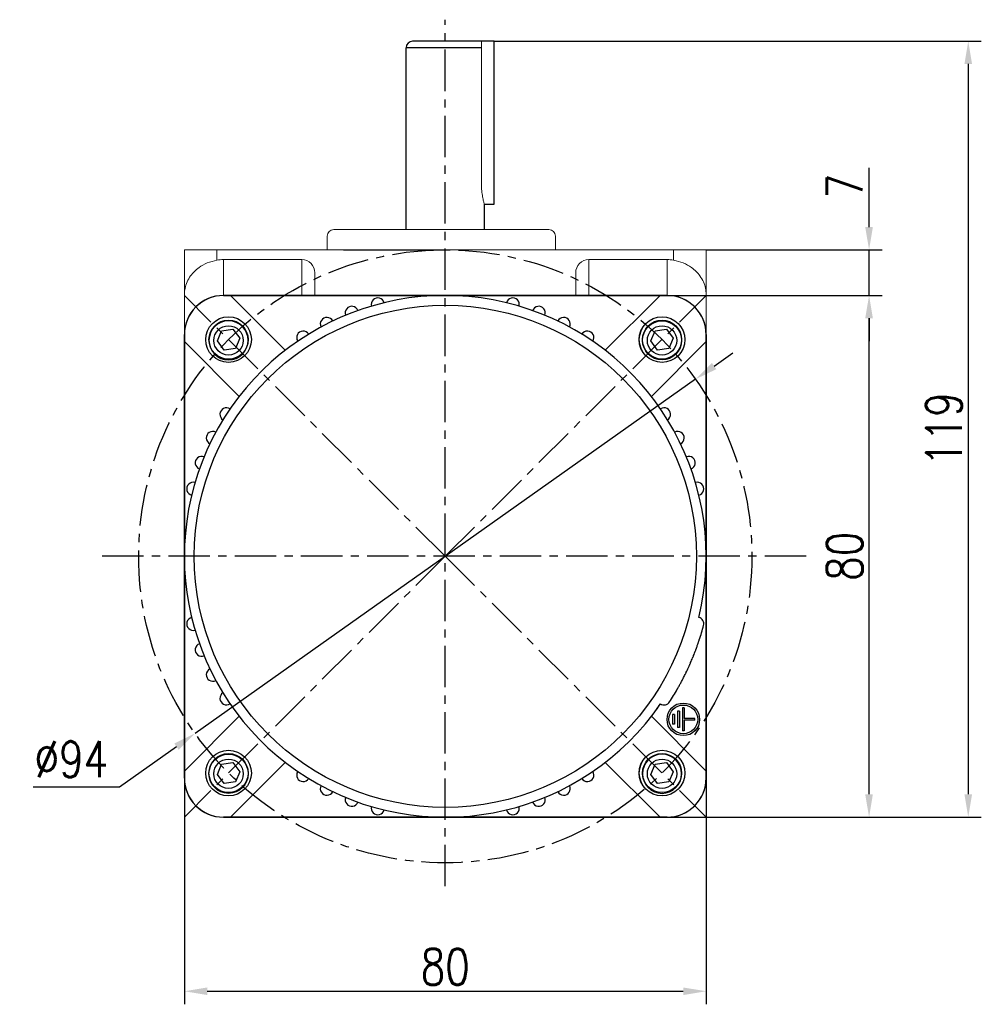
# Model space of a CAD drawing. Header units: inches. Extents: x -753 to 5070, y -3075 to 1581.
# Tile 178 of 178: x 4843 to 4990, y 1052 to 1203. Entities that reach past the tile are written whole.
import ezdxf

# ---------------------------------------------------------------- set-up
doc = ezdxf.new("R2010")
doc.units = ezdxf.units.IN
doc.header["$LTSCALE"] = 10
doc.header["$MEASUREMENT"] = 0
doc.linetypes.add('CENTER', pattern=[10.16, 6.35, -1.27, 1.27, -1.27])
for name, color, linetype in [('1轮廓实线层', 7, 'Continuous'), ('3中心线层', 1, 'CENTER'), ('7标注层', 4, 'Continuous')]:
    doc.layers.add(name, color=color, linetype=linetype)
doc.styles.add('TH_GBDIM', font='romans.shx', dxfattribs={"width": 0.8, "bigfont": 'gbcbig.shx'})
doc.dimstyles.new('TH_GBDIM', dxfattribs={"dimtxt": 3.5, "dimasz": 2.5, "dimexe": 2, "dimexo": 0, "dimgap": 1, "dimtad": 1, "dimdec": 4, "dimdsep": 46, "dimtxsty": 'TH_GBDIM', "dimcen": 0.09, "dimclrd": 4, "dimclre": 4, "dimclrt": 3, "dimadec": 0, "dimazin": 0, "dimtfac": 1, "dimtdec": 4, "dimtmove": 0, "dimatfit": 3, "dimfxl": 1, "dimtzin": 0, "dimarcsym": 0})

# ---------------------------------------------------------------- blocks, each defined once
blk = doc.blocks.new('*D540')
at = {"layer": '7标注层', "color": 4, "lineweight": -2, "transparency": 16777216}
for p, q in [((4868.25, 1098.92), (4868.25, 1051.9)), ((4948.25, 1098.92), (4948.25, 1051.9)), ((4871.75, 1053.9), (4944.75, 1053.9))]:
    blk.add_line(p, q, dxfattribs=at)
at = {"layer": '7标注层', "color": 4, "transparency": 16777216}
for points in [[(4871.75, 1054.48), (4871.75, 1053.32), (4868.25, 1053.9)], [(4944.75, 1054.48), (4944.75, 1053.32), (4948.25, 1053.9)]]:
    blk.add_solid(points, dxfattribs=at)
at = {"layer": 'Defpoints', "color": 0, "transparency": 16777216}
for p in [(4868.25, 1098.92), (4948.25, 1098.92), (4948.25, 1053.9)]:
    blk.add_point(p, dxfattribs=at)
at = {"layer": '7标注层', "color": 3, "transparency": 16777216, "insert": (4908.25, 1057.65), "char_height": 5.5, "attachment_point": 5, "style": 'TH_GBDIM'}
blk.add_mtext('{80}{}{}', dxfattribs=at)
blk = doc.blocks.new('*D541')
at = {"layer": '7标注层', "color": 4, "lineweight": -2, "transparency": 16777216}
for p, q in [((4938.13, 1160.6), (4975.23, 1160.6)), ((4973.23, 1084.1), (4973.23, 1157.1)), ((4948.25, 1080.6), (4975.23, 1080.6))]:
    blk.add_line(p, q, dxfattribs=at)
at = {"layer": '7标注层', "color": 4, "transparency": 16777216}
for points in [[(4972.64, 1157.1), (4973.81, 1157.1), (4973.23, 1160.6)], [(4972.64, 1084.1), (4973.81, 1084.1), (4973.23, 1080.6)]]:
    blk.add_solid(points, dxfattribs=at)
at = {"layer": 'Defpoints', "color": 0, "transparency": 16777216}
for p in [(4938.13, 1160.6), (4973.23, 1160.6), (4948.25, 1080.6)]:
    blk.add_point(p, dxfattribs=at)
at = {"layer": '7标注层', "color": 3, "transparency": 16777216, "insert": (4969.48, 1120.6), "char_height": 5.5, "attachment_point": 5, "rotation": 90, "style": 'TH_GBDIM'}
blk.add_mtext('{80}{}{}', dxfattribs=at)
blk = doc.blocks.new('*D542')
at = {"layer": '7标注层', "color": 4, "lineweight": -2, "transparency": 16777216}
for p, q in [((4973.23, 1171.1), (4973.23, 1180.16)), ((4948.25, 1167.6), (4975.23, 1167.6)), ((4973.23, 1160.6), (4973.23, 1167.6)), ((4949.82, 1160.6), (4975.23, 1160.6)), ((4973.23, 1157.1), (4973.23, 1153.6))]:
    blk.add_line(p, q, dxfattribs=at)
at = {"layer": '7标注层', "color": 4, "transparency": 16777216}
for points in [[(4972.64, 1171.1), (4973.81, 1171.1), (4973.23, 1167.6)], [(4972.64, 1157.1), (4973.81, 1157.1), (4973.23, 1160.6)]]:
    blk.add_solid(points, dxfattribs=at)
at = {"layer": 'Defpoints', "color": 0, "transparency": 16777216}
for p in [(4948.25, 1167.6), (4973.23, 1167.6), (4949.82, 1160.6)]:
    blk.add_point(p, dxfattribs=at)
at = {"layer": '7标注层', "color": 3, "transparency": 16777216, "insert": (4969.48, 1177.38), "char_height": 5.5, "attachment_point": 5, "rotation": 90, "style": 'TH_GBDIM'}
blk.add_mtext('{7}{}{}', dxfattribs=at)
blk = doc.blocks.new('*D543')
at = {"layer": '7标注层', "color": 4, "lineweight": -2, "transparency": 16777216}
for p, q in [((4949.47, 1149.78), (4952.33, 1151.8)), ((4946.61, 1147.75), (4869.89, 1093.44)), ((4858.29, 1085.23), (4867.04, 1091.42)), ((4845.05, 1085.23), (4858.29, 1085.23))]:
    blk.add_line(p, q, dxfattribs=at)
at = {"layer": '7标注层', "color": 4, "transparency": 16777216}
for points in [[(4949.13, 1150.25), (4949.81, 1149.3), (4946.61, 1147.75)], [(4866.7, 1091.9), (4867.37, 1090.94), (4869.89, 1093.44)]]:
    blk.add_solid(points, dxfattribs=at)
at = {"layer": 'Defpoints', "color": 0, "transparency": 16777216}
for p in [(4946.61, 1147.75), (4869.89, 1093.44)]:
    blk.add_point(p, dxfattribs=at)
at = {"layer": '7标注层', "color": 3, "transparency": 16777216, "insert": (4850.92, 1089.48), "char_height": 5.5, "attachment_point": 5, "style": 'TH_GBDIM'}
blk.add_mtext('{∅94}{}{}', dxfattribs=at)
blk = doc.blocks.new('*D544')
at = {"layer": '7标注层', "color": 4, "lineweight": -2, "transparency": 16777216}
for p, q in [((4915.75, 1199.6), (4990.44, 1199.6)), ((4988.44, 1196.1), (4988.44, 1084.1)), ((4924.72, 1080.6), (4990.44, 1080.6))]:
    blk.add_line(p, q, dxfattribs=at)
at = {"layer": '7标注层', "color": 4, "transparency": 16777216}
for points in [[(4987.85, 1196.1), (4989.02, 1196.1), (4988.44, 1199.6)], [(4987.85, 1084.1), (4989.02, 1084.1), (4988.44, 1080.6)]]:
    blk.add_solid(points, dxfattribs=at)
at = {"layer": 'Defpoints', "color": 0, "transparency": 16777216}
for p in [(4915.75, 1199.6), (4924.72, 1080.6), (4988.44, 1080.6)]:
    blk.add_point(p, dxfattribs=at)
at = {"layer": '7标注层', "color": 3, "transparency": 16777216, "insert": (4984.69, 1140.1), "char_height": 5.5, "attachment_point": 5, "rotation": 90, "style": 'TH_GBDIM'}
blk.add_mtext('{119}{}{}', dxfattribs=at)

msp = doc.modelspace()

# ---------------------------------------------------------------- linework, layer by layer
at = {"color": 7, "linetype": 'Continuous', "lineweight": 15}
msp.add_line((4913.796, 1177.585), (4913.796, 1199.598), dxfattribs=at)
for p, q in [((4882.503, 1160.598), (4874.253, 1160.598)), ((4882.503, 1160.598), (4890.65, 1160.598)), ((4890.65, 1160.598), (4897.215, 1160.598)), ((4919.255, 1160.598), (4934.003, 1160.598)), ((4942.253, 1160.598), (4934.003, 1160.598)), ((4873.308, 1153.621), (4873.959, 1155.192)), ((4873.959, 1155.192), (4875.689, 1155.448)), ((4875.689, 1155.448), (4876.73, 1154.042)), ((4939.775, 1153.621), (4940.426, 1155.192)), ((4940.426, 1155.192), (4942.157, 1155.448)), ((4942.157, 1155.448), (4943.197, 1154.042)), ((4868.253, 1154.598), (4868.253, 1146.348)), ((4874.348, 1152.215), (4873.308, 1153.621)), ((4876.73, 1154.042), (4876.079, 1152.472)), ((4940.816, 1152.215), (4939.775, 1153.621)), ((4943.197, 1154.042), (4942.546, 1152.472)), ((4948.253, 1146.348), (4948.253, 1154.598)), ((4876.079, 1152.472), (4874.348, 1152.215)), ((4942.546, 1152.472), (4940.816, 1152.215)), ((4868.253, 1102.996), (4868.253, 1146.348)), ((4948.253, 1146.348), (4948.253, 1138.201)), ((4868.253, 1094.848), (4868.253, 1102.996)), ((4868.253, 1094.848), (4868.253, 1086.598)), ((4948.253, 1086.598), (4948.253, 1094.848)), ((4873.308, 1087.154), (4873.959, 1088.724)), ((4873.959, 1088.724), (4875.689, 1088.981)), ((4875.689, 1088.981), (4876.73, 1087.575)), ((4939.775, 1087.154), (4940.426, 1088.724)), ((4940.426, 1088.724), (4942.157, 1088.981)), ((4942.157, 1088.981), (4943.197, 1087.575)), ((4876.73, 1087.575), (4876.079, 1086.005)), ((4943.197, 1087.575), (4942.546, 1086.005)), ((4874.348, 1085.748), (4873.308, 1087.154)), ((4876.079, 1086.005), (4874.348, 1085.748)), ((4940.816, 1085.748), (4939.775, 1087.154)), ((4942.546, 1086.005), (4940.816, 1085.748)), ((4874.253, 1080.598), (4882.503, 1080.598)), ((4934.003, 1080.598), (4942.253, 1080.598))]:
    msp.add_line(p, q)
for centre, radius in [((4875.019, 1153.832), 3.5), ((4941.486, 1153.832), 3.5), ((4941.486, 1153.715), 3), ((4875.019, 1153.715), 2.25), ((4941.486, 1153.715), 2.25), ((4875.019, 1087.364), 3.5), ((4875.019, 1087.247), 3), ((4941.486, 1087.364), 3.5), ((4875.019, 1087.247), 2.25), ((4941.486, 1087.247), 2.25)]:
    msp.add_circle(centre, radius)
at = {"extrusion": (0, 0, -1)}
for centre in [(-4875.019, 1153.715), (-4941.486, 1087.247)]:
    msp.add_circle(centre, 3, dxfattribs=at)
for centre, start, end in [((4874.253, 1154.598), 90, 180), ((4942.253, 1154.598), 0, 90), ((4874.253, 1086.598), 180, 270), ((4942.253, 1086.598), 270, 0)]:
    msp.add_arc(centre, 6, start, end)
at = {"color": 7, "linetype": 'Continuous', "lineweight": 15}
msp.add_open_spline([(4914.247, 1174.619), (4914.25, 1174.609), (4914.263, 1174.565), (4914.188, 1174.812), (4914.05, 1175.34), (4913.891, 1176.146), (4913.805, 1176.946), (4913.798, 1177.437), (4913.796, 1177.585)], degree=3, knots=[0, 0, 0, 0, 0.0602507, 0.2653074, 0.4728209, 0.6883267, 0.9057943, 1, 1, 1, 1], dxfattribs=at)
at = {"layer": '1轮廓实线层'}
for p, q in [((4915.753, 1199.598), (4903.253, 1199.598)), ((4915.753, 1174.598), (4915.753, 1199.598)), ((4902.253, 1170.693), (4902.253, 1198.598)), ((4910.253, 1198.598), (4902.253, 1198.598)), ((4913.796, 1198.598), (4910.253, 1198.598)), ((4914.253, 1170.693), (4914.253, 1174.598)), ((4874.253, 1160.598), (4875.324, 1160.598)), ((4875.324, 1160.598), (4908.253, 1160.598)), ((4875.324, 1160.598), (4875.624, 1160.298)), ((4883.726, 1152.196), (4875.624, 1160.298)), ((4908.253, 1160.598), (4941.182, 1160.598)), ((4940.882, 1160.298), (4932.78, 1152.196)), ((4940.882, 1160.298), (4941.182, 1160.598)), ((4941.182, 1160.598), (4942.253, 1160.598)), ((4868.253, 1153.527), (4868.253, 1154.598)), ((4948.253, 1154.598), (4948.253, 1153.527)), ((4868.253, 1120.598), (4868.253, 1153.527)), ((4868.553, 1153.227), (4868.253, 1153.527)), ((4868.553, 1153.227), (4876.655, 1145.125)), ((4939.851, 1145.125), (4947.953, 1153.227)), ((4948.253, 1153.527), (4947.953, 1153.227)), ((4948.253, 1153.527), (4948.253, 1120.598)), ((4868.253, 1087.67), (4868.253, 1120.598)), ((4948.253, 1120.598), (4948.253, 1087.67)), ((4947.204, 1107.799), (4947.204, 1107.799)), ((4943.403, 1096.348), (4943.103, 1096.348)), ((4943.103, 1096.348), (4943.103, 1094.848)), ((4943.403, 1096.348), (4943.403, 1094.848)), ((4944.153, 1096.848), (4943.853, 1096.848)), ((4943.853, 1096.848), (4943.853, 1094.348)), ((4944.153, 1096.848), (4944.153, 1094.348)), ((4944.903, 1097.348), (4944.603, 1097.348)), ((4944.603, 1097.348), (4944.603, 1093.848)), ((4944.903, 1097.348), (4944.903, 1095.748)), ((4876.655, 1096.072), (4868.553, 1087.97)), ((4947.953, 1087.97), (4939.851, 1096.072)), ((4943.403, 1094.848), (4943.103, 1094.848)), ((4946.503, 1095.748), (4944.903, 1095.748)), ((4944.903, 1095.448), (4944.903, 1093.848)), ((4946.503, 1095.448), (4944.903, 1095.448)), ((4946.503, 1095.448), (4946.503, 1095.748)), ((4944.153, 1094.348), (4943.853, 1094.348)), ((4944.903, 1093.848), (4944.603, 1093.848)), ((4875.624, 1080.898), (4883.726, 1089)), ((4932.78, 1089), (4940.882, 1080.898)), ((4868.253, 1087.67), (4868.553, 1087.97)), ((4868.253, 1086.598), (4868.253, 1087.67)), ((4947.953, 1087.97), (4948.253, 1087.67)), ((4948.253, 1087.67), (4948.253, 1086.598)), ((4875.324, 1080.598), (4874.253, 1080.598)), ((4875.624, 1080.898), (4875.324, 1080.598)), ((4908.253, 1080.598), (4875.324, 1080.598)), ((4941.182, 1080.598), (4908.253, 1080.598)), ((4941.182, 1080.598), (4940.882, 1080.898)), ((4942.253, 1080.598), (4941.182, 1080.598))]:
    msp.add_line(p, q, dxfattribs=at)
at = {"layer": '1轮廓实线层', "color": 7, "linetype": 'Continuous', "lineweight": 15}
for p, q in [((4891.144, 1170.693), (4907.938, 1170.693)), ((4907.938, 1170.693), (4924.145, 1170.693)), ((4890.145, 1169.693), (4890.145, 1167.598)), ((4925.145, 1167.598), (4925.145, 1169.693)), ((4868.253, 1167.598), (4873.253, 1167.598)), ((4868.253, 1160.76), (4868.253, 1167.598)), ((4873.253, 1167.598), (4873.253, 1166.014)), ((4873.253, 1167.598), (4943.253, 1167.598)), ((4943.253, 1166.014), (4943.253, 1167.598)), ((4943.253, 1167.598), (4948.253, 1167.598)), ((4948.253, 1167.598), (4948.253, 1160.76)), ((4874.253, 1166.098), (4874.253, 1160.598)), ((4886.253, 1166.098), (4874.253, 1166.098)), ((4886.253, 1160.598), (4886.253, 1166.098)), ((4930.253, 1166.098), (4930.253, 1160.598)), ((4930.253, 1166.098), (4942.253, 1166.098)), ((4942.253, 1160.598), (4942.253, 1166.098)), ((4888.253, 1164.078), (4888.253, 1160.598)), ((4928.253, 1160.598), (4928.253, 1164.078)), ((4868.253, 1154.598), (4868.253, 1160.76)), ((4874.253, 1160.598), (4875.324, 1160.598)), ((4875.324, 1160.598), (4897.215, 1160.598)), ((4941.182, 1160.598), (4942.253, 1160.598)), ((4948.253, 1160.76), (4948.253, 1154.598)), ((4868.253, 1153.527), (4868.253, 1154.598)), ((4948.253, 1154.598), (4948.253, 1153.527)), ((4868.253, 1120.598), (4868.253, 1153.527)), ((4948.253, 1153.527), (4948.253, 1120.598)), ((4868.253, 1087.67), (4868.253, 1120.598)), ((4948.253, 1120.598), (4948.253, 1087.67)), ((4868.253, 1086.598), (4868.253, 1087.67)), ((4948.253, 1087.67), (4948.253, 1086.598)), ((4897.215, 1080.598), (4875.324, 1080.598)), ((4941.182, 1080.598), (4919.255, 1080.598)), ((4942.253, 1080.598), (4941.182, 1080.598))]:
    msp.add_line(p, q, dxfattribs=at)
at = {"layer": '1轮廓实线层', "color": 0}
for points in [[(4919.255, 1160.598), (4874.253, 1160.598, 0.4142136), (4868.253, 1154.598), (4868.253, 1086.598, 0.4142136), (4874.253, 1080.598), (4919.255, 1080.598)], [(4919.255, 1080.598), (4942.253, 1080.598, 0.4142136), (4948.253, 1086.598), (4948.253, 1154.598, 0.4142136), (4942.253, 1160.598), (4919.255, 1160.598)]]:
    msp.add_lwpolyline(points, format="xyb", dxfattribs=at)
at = {"layer": '1轮廓实线层'}
for centre, radius in [((4908.253, 1120.598), 38.5), ((4875.019, 1153.832), 3.5), ((4875.019, 1153.832), 3), ((4941.487, 1153.832), 3.5), ((4941.487, 1153.832), 3), ((4944.753, 1095.598), 2.5), ((4944.753, 1095.598), 2.2), ((4875.019, 1087.364), 3.5), ((4875.019, 1087.364), 3), ((4941.487, 1087.364), 3.5), ((4941.487, 1087.364), 3)]:
    msp.add_circle(centre, radius, dxfattribs=at)
for centre, radius, start, end in [((4903.253, 1198.598), 1, 90, 180), ((4908.253, 1120.598), 40, 346.43243, 325.56757), ((4874.253, 1154.598), 6, 90, 180), ((4897.9, 1159.235), 1, 14.28378, 195.71622), ((4918.605, 1159.235), 1, 344.28378, 165.71622), ((4942.253, 1154.598), 6, 0, 90), ((4893.918, 1157.942), 1, 20.28378, 201.71622), ((4922.587, 1157.942), 1, 338.28378, 159.71622), ((4890.093, 1156.239), 1, 26.28378, 207.71622), ((4926.412, 1156.239), 1, 332.28378, 153.71622), ((4886.467, 1154.145), 1, 32.28378, 213.71622), ((4930.038, 1154.145), 1, 326.28378, 147.71622), ((4874.706, 1142.384), 1, 56.28378, 237.71622), ((4941.8, 1142.384), 1, 302.28378, 123.71622), ((4872.612, 1138.758), 1, 62.28378, 243.71622), ((4943.893, 1138.758), 1, 296.28378, 117.71622), ((4870.91, 1134.933), 1, 68.28378, 249.71622), ((4945.596, 1134.933), 1, 290.28378, 111.71622), ((4869.616, 1130.951), 1, 74.28378, 255.71622), ((4946.89, 1130.951), 1, 284.28378, 105.71622), ((4908.253, 1120.598), 40, 346.43243, 347.05742), ((4908.253, 1120.598), 40, 346.43243, 347.05742), ((4869.616, 1110.246), 1, 104.28378, 285.71622), ((4908.253, 1120.598), 38.5, 346.01062, 346.01275), ((4946.89, 1110.246), 1, 345, 75.71622), ((4908.253, 1120.598), 41, 341.8093, 345), ((4870.91, 1106.264), 1, 110.28378, 291.71622), ((4872.612, 1102.439), 1, 116.28378, 297.71622), ((4874.706, 1098.813), 1, 122.28378, 303.71622), ((4908.253, 1120.598), 41, 327, 330.1907), ((4908.253, 1120.598), 40, 323.821, 325.56757), ((4908.253, 1120.598), 40, 323.821, 325.56757), ((4941.8, 1098.813), 1, 236.28378, 327), ((4908.253, 1120.598), 40, 323.821, 323.82562), ((4886.467, 1087.052), 1, 146.28378, 327.71622), ((4930.038, 1087.052), 1, 212.28378, 33.71622), ((4874.253, 1086.598), 6, 180, 270), ((4942.253, 1086.598), 6, 270, 0), ((4890.093, 1084.958), 1, 152.28378, 333.71622), ((4926.412, 1084.958), 1, 206.28378, 27.71622), ((4893.918, 1083.255), 1, 158.28378, 339.71622), ((4922.587, 1083.255), 1, 200.28378, 21.71622), ((4897.9, 1081.961), 1, 164.28378, 345.71622), ((4918.605, 1081.961), 1, 194.28378, 15.71622)]:
    msp.add_arc(centre, radius, start, end, dxfattribs=at)
at = {"layer": '1轮廓实线层', "color": 7, "linetype": 'Continuous', "lineweight": 15}
for centre, radius, start, end in [((4891.145, 1169.693), 1, 90, 180), ((4924.145, 1169.693), 1, 0, 90), ((4874.253, 1154.598), 6, 90, 180), ((4942.253, 1154.598), 6, 0, 90), ((4874.253, 1086.598), 6, 180, 270), ((4942.253, 1086.598), 6, 270, 0)]:
    msp.add_arc(centre, radius, start, end, dxfattribs=at)
for centre, major_axis, start_param, end_param in [((4874.253, 1160.036), (0, -6.063), 3.1415927, 3.3090407), ((4886.253, 1164.078), (0, -2.021), 1.5707963, 3.1415927), ((4930.253, 1164.078), (0, 2.021), 0, 1.5707963), ((4942.253, 1160.036), (0, 6.063), 6.1157372, 6.2831853)]:
    msp.add_ellipse(centre, major_axis=major_axis, ratio=0.9896874, start_param=start_param, end_param=end_param, dxfattribs=at)
for points, knots in [([(4873.253, 1166.014), (4872.743, 1165.892), (4871.725, 1165.649), (4870.585, 1164.988), (4869.762, 1164.298), (4869.131, 1163.561), (4868.63, 1162.693), (4868.321, 1161.735), (4868.253, 1161.081), (4868.253, 1160.763), (4868.253, 1160.76)], [0, 0, 0, 0, 0.1632796, 0.325761, 0.4399397, 0.5573936, 0.7048218, 0.8564876, 0.9983726, 1, 1, 1, 1]), ([(4948.253, 1160.76), (4948.253, 1160.763), (4948.252, 1161.081), (4948.185, 1161.726), (4947.879, 1162.684), (4947.385, 1163.546), (4946.749, 1164.292), (4945.928, 1164.983), (4944.78, 1165.648), (4943.763, 1165.892), (4943.253, 1166.014)], [0, 0, 0, 0, 0.0016274, 0.1435129, 0.2910808, 0.4426062, 0.5569336, 0.6742378, 0.8367196, 1, 1, 1, 1])]:
    msp.add_open_spline(points, degree=3, knots=knots, dxfattribs=at)
at = {"layer": '1轮廓实线层'}
msp.add_open_spline([(4943.828, 1100.217), (4943.828, 1100.217), (4943.828, 1100.217), (4943.828, 1100.217), (4943.834, 1100.228), (4943.854, 1100.263), (4943.871, 1100.292), (4943.874, 1100.298), (4943.881, 1100.311), (4943.885, 1100.318), (4943.898, 1100.339), (4943.907, 1100.355), (4943.936, 1100.407), (4943.981, 1100.487), (4944.038, 1100.588), (4944.085, 1100.672), (4944.101, 1100.701), (4944.135, 1100.763), (4944.153, 1100.795), (4944.208, 1100.895), (4944.286, 1101.037), (4944.372, 1101.197), (4944.462, 1101.366), (4944.509, 1101.455), (4944.571, 1101.572), (4944.583, 1101.596), (4944.608, 1101.644), (4944.646, 1101.716), (4944.684, 1101.79), (4944.762, 1101.941), (4944.867, 1102.148), (4944.976, 1102.367), (4945.06, 1102.536), (4945.088, 1102.593), (4945.13, 1102.68), (4945.144, 1102.709), (4945.172, 1102.768), (4945.187, 1102.797), (4945.257, 1102.944), (4945.37, 1103.182), (4945.483, 1103.424), (4945.595, 1103.669), (4945.651, 1103.793), (4945.72, 1103.95), (4945.734, 1103.981), (4945.762, 1104.044), (4945.803, 1104.137), (4945.844, 1104.231), (4945.924, 1104.416), (4946.03, 1104.662), (4946.131, 1104.905), (4946.193, 1105.056), (4946.205, 1105.086), (4946.229, 1105.146), (4946.242, 1105.176), (4946.278, 1105.266), (4946.302, 1105.325), (4946.372, 1105.501), (4946.462, 1105.729), (4946.545, 1105.945), (4946.605, 1106.104), (4946.635, 1106.182), (4946.663, 1106.259), (4946.682, 1106.309), (4946.691, 1106.334), (4946.737, 1106.459), (4946.807, 1106.648), (4946.899, 1106.905), (4946.953, 1107.059), (4946.984, 1107.149), (4946.99, 1107.166), (4947.002, 1107.201), (4947.008, 1107.218), (4947.025, 1107.268), (4947.036, 1107.3), (4947.067, 1107.392), (4947.105, 1107.502), (4947.134, 1107.589), (4947.153, 1107.646), (4947.159, 1107.663), (4947.169, 1107.695), (4947.174, 1107.709), (4947.187, 1107.748), (4947.199, 1107.786), (4947.204, 1107.799), (4947.204, 1107.799)], degree=3, knots=[0, 0, 0, 0, 0.0017158, 0.0017158, 0.0329122, 0.0641086, 0.0641086, 0.0719077, 0.0719077, 0.0797068, 0.0797068, 0.0953049, 0.0953049, 0.1265013, 0.1576977, 0.1576977, 0.1732959, 0.1732959, 0.1888941, 0.1888941, 0.2200905, 0.2512869, 0.2512869, 0.2824832, 0.2824832, 0.2902823, 0.2902823, 0.2980814, 0.3136796, 0.3136796, 0.344876, 0.3760724, 0.3760724, 0.3916706, 0.3916706, 0.3994697, 0.3994697, 0.4072688, 0.4072688, 0.4384651, 0.4696615, 0.4696615, 0.5008579, 0.5008579, 0.508657, 0.508657, 0.5164561, 0.5320543, 0.5320543, 0.5632507, 0.594447, 0.594447, 0.6022461, 0.6022461, 0.6100452, 0.6100452, 0.6256434, 0.6256434, 0.6568398, 0.6880362, 0.6880362, 0.7036344, 0.7114335, 0.7114335, 0.7192326, 0.7192326, 0.750429, 0.7816253, 0.8128217, 0.8128217, 0.8206208, 0.8206208, 0.8284199, 0.8284199, 0.8440181, 0.8440181, 0.8752145, 0.9064109, 0.9064109, 0.922009, 0.922009, 0.9376072, 0.9376072, 0.9688036, 1, 1, 1, 1], dxfattribs=at)
at = {"layer": '3中心线层', "ltscale": 0.1}
for p, q in [((4908.253, 1070.029), (4908.253, 1202.893)), ((4908.253, 1120.598), (4868.262, 1160.589)), ((4908.253, 1120.598), (4948.243, 1160.589)), ((4963.599, 1120.598), (4854.883, 1120.598)), ((4908.253, 1120.598), (4868.262, 1080.608)), ((4908.253, 1120.598), (4948.243, 1080.608))]:
    msp.add_line(p, q, dxfattribs=at)
msp.add_circle((4908.253, 1120.598), 47, dxfattribs=at)
at = {"layer": '7标注层', "color": 7}
msp.add_line((4914.257, 1174.598), (4915.753, 1174.598), dxfattribs=at)
at = {"layer": '7标注层'}
msp.add_line((4892.645, 1167.598), (4908.253, 1167.598), dxfattribs=at)

# ---------------------------------------------------------------- dimensions: what is measured, and where the dimension line sits
for base, p1, p2, picture, middle in [((4988.437, 1080.598), (4915.753, 1199.598), (4924.717, 1080.598), '*D544', (4988.437, 1140.098)), ((4973.226, 1167.598), (4949.816, 1160.598), (4948.253, 1167.598), '*D542', (4973.226, 1177.379))]:
    dim = msp.add_linear_dim(base=base, p1=p1, p2=p2, angle=90, text='{<>}{}{}', dimstyle='TH_GBDIM', override={"dimtxt": 5.5, "dimasz": 3.5, "dimdec": 1, "dimadec": 1}, dxfattribs=at)
    dim.commit()
    dim.dimension.update_dxf_attribs({"geometry": picture, "text_midpoint": middle, "dimtype": 160})
dim = msp.add_linear_dim(base=(4973.226, 1160.598), p1=(4948.253, 1080.598), p2=(4938.128, 1160.598), angle=90, text='{<>}{}{}', dimstyle='TH_GBDIM', override={"dimtxt": 5.5, "dimasz": 3.5, "dimdec": 1, "dimadec": 1}, dxfattribs=at)
dim.commit()
dim.dimension.update_dxf_attribs({"geometry": '*D541', "text_midpoint": (4969.476, 1120.598)})
dim = msp.add_diameter_dim_2p(p1=(4946.613, 1147.755), p2=(4869.892, 1093.442), text='{<>}{}{}', dimstyle='TH_GBDIM', override={"dimtxt": 5.5, "dimasz": 3.5, "dimgap": 1.5, "dimtoh": 1, "dimdec": 0}, dxfattribs=at)
dim.commit()
dim.dimension.update_dxf_attribs({"geometry": '*D543', "text_midpoint": (4850.919, 1085.226), "dimtype": 163})
dim = msp.add_linear_dim(base=(4948.253, 1053.899), p1=(4868.253, 1098.922), p2=(4948.253, 1098.922), text='{<>}{}{}', dimstyle='TH_GBDIM', override={"dimtxt": 5.5, "dimasz": 3.5, "dimdec": 1, "dimadec": 1}, dxfattribs=at)
dim.commit()
dim.dimension.update_dxf_attribs({"geometry": '*D540', "text_midpoint": (4908.253, 1053.899), "dimtype": 160})

doc.saveas('drawing.dxf')
